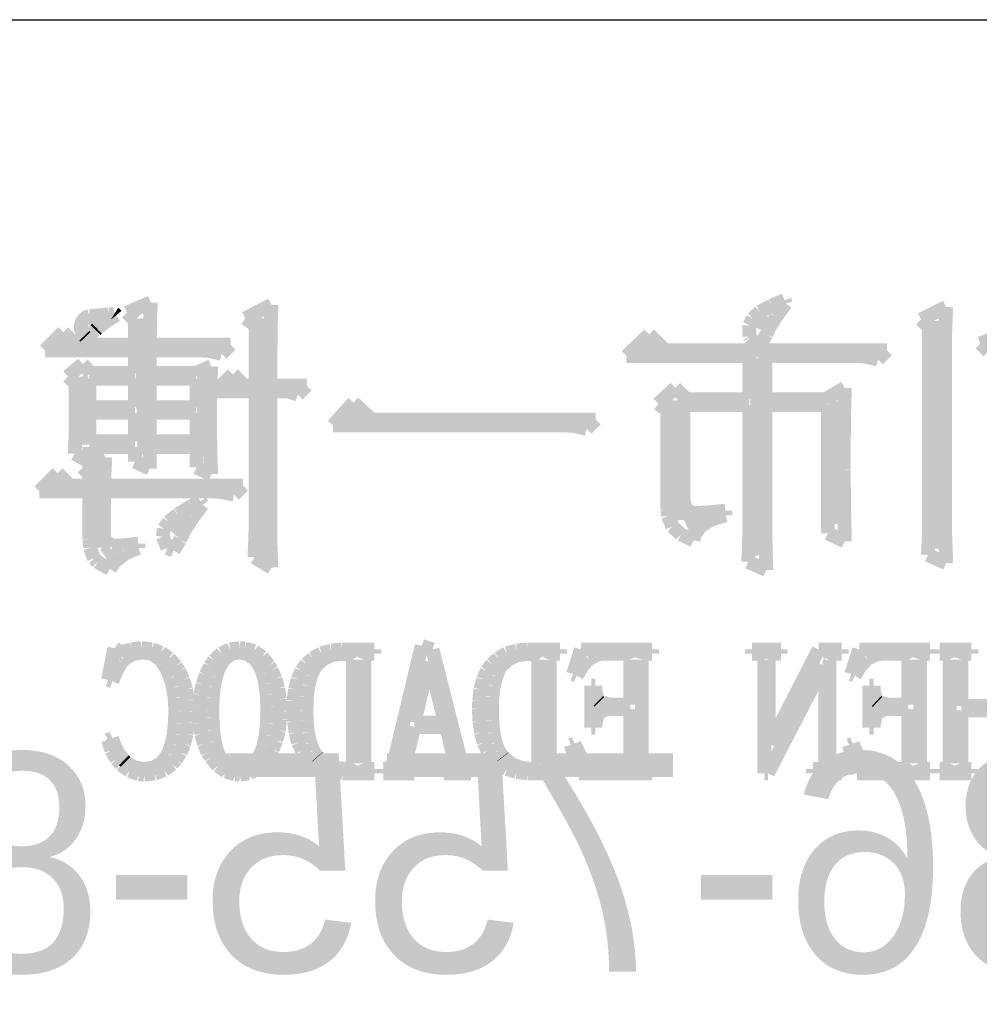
# Model space of a CAD drawing. Extents: x -59 to 351, y -56 to 231.
# Tile 6 of 34: x -39.2 to -32.17, y -47.46 to -40.25. Entities that reach past the tile are written whole.
import ezdxf

# ---------------------------------------------------------------- set-up
doc = ezdxf.new("R2010")
doc.units = 0
doc.layers.add('BG_SILKSCREEN_BOTTOM', color=23, linetype='CONTINUOUS')

msp = doc.modelspace()

# ---------------------------------------------------------------- linework, layer by layer
at = {"layer": 'BG_SILKSCREEN_BOTTOM'}
msp.add_lwpolyline([(-53.80101, -40.25265), (-1.300988, -40.25265), (-1.300988, -50.752756)], dxfattribs=at)
for points, const_width in [([(-33.600136, -42.307256), (-33.695894, -42.346372)], 0.1016), ([(-33.591754, -42.332402), (-33.600136, -42.307256)], 0.1016), ([(-38.2397, -42.323766), (-38.414706, -42.398696)], 0.1016), ([(-38.244018, -42.412158), (-38.2397, -42.323766)], 0.1016), ([(-37.356034, -42.340784), (-37.547804, -42.440352)], 0.1016), ([(-37.359082, -42.39768), (-37.356034, -42.340784)], 0.1016), ([(-33.695894, -42.346372), (-33.781492, -42.393362)], 0.1016), ([(-33.663636, -42.430954), (-33.591754, -42.332402)], 0.1016), ([(-32.417004, -42.357294), (-32.6009, -42.448988)], 0.1016), ([(-32.42183, -42.477182), (-32.417004, -42.357294)], 0.1016), ([(-38.642798, -42.450258), (-38.686232, -42.490898)], 0.127), ([(-38.5699, -42.46499), (-38.493192, -42.417492)], 0.1016), ([(-38.414706, -42.398696), (-38.356286, -42.456862)], 0.1016), ([(-38.356286, -42.456862), (-38.356286, -42.633392)], 0.1016), ([(-38.297866, -42.44086), (-38.272974, -43.432984)], 0.127), ([(-38.246304, -42.509186), (-38.244018, -42.412158)], 0.1016), ([(-37.547804, -42.440352), (-37.47262, -42.49039)], 0.1016), ([(-37.414962, -42.44086), (-37.414962, -44.178982)], 0.127), ([(-37.361114, -42.470578), (-37.359082, -42.39768)], 0.1016), ([(-33.833308, -42.440352), (-33.8582, -42.49039)], 0.1016), ([(-33.781492, -42.393362), (-33.833308, -42.440352)], 0.1016), ([(-33.727898, -42.423588), (-33.77311, -42.525188)], 0.127), ([(-33.712658, -42.510964), (-33.663636, -42.430954)], 0.1016), ([(-32.6009, -42.448988), (-32.54248, -42.507154)], 0.1016), ([(-32.487108, -42.459656), (-32.467296, -44.128182)], 0.127), ([(-38.717728, -42.575988), (-38.644322, -42.52595)], 0.1016), ([(-38.644322, -42.52595), (-38.633908, -42.51579)], 0.1016), ([(-38.633908, -42.51579), (-38.5699, -42.46499)], 0.1016), ([(-38.247066, -42.614596), (-38.246304, -42.509186)], 0.1016), ([(-37.47262, -42.49039), (-37.47262, -42.932858)], 0.1016), ([(-37.36213, -42.560494), (-37.361114, -42.470578)], 0.1016), ([(-33.8582, -42.49039), (-33.8582, -42.574464)], 0.1016), ([(-33.733486, -42.557954), (-33.712658, -42.510964)], 0.1016), ([(-32.54248, -42.507154), (-32.54248, -43.969686)], 0.1016), ([(-32.424878, -42.573702), (-32.42183, -42.477182)], 0.1016), ([(-38.881304, -42.541698), (-39.0144, -42.674794)], 0.1016), ([(-38.86962, -42.62755), (-38.897814, -42.608754)], 0.127), ([(-38.789356, -42.633392), (-38.881304, -42.541698)], 0.1016), ([(-38.726364, -42.567098), (-38.717728, -42.575988)], 0.1016), ([(-37.3634, -42.663872), (-37.36213, -42.560494)], 0.1016), ([(-34.591498, -42.557954), (-34.757614, -42.716196)], 0.1016), ([(-34.474658, -42.674794), (-34.591498, -42.557954)], 0.1016), ([(-33.8582, -42.574464), (-33.854136, -42.582084)], 0.1016), ([(-33.854136, -42.582084), (-33.791906, -42.641266)], 0.1016), ([(-33.781492, -42.639488), (-33.733486, -42.557954)], 0.1016), ([(-32.424878, -44.009056), (-32.424878, -42.573702)], 0.1016), ([(-31.983426, -42.549572), (-32.166814, -42.624756)], 0.1016), ([(-39.0144, -42.674794), (-38.356286, -42.674794)], 0.1016), ([(-38.356286, -42.633392), (-38.789356, -42.633392)], 0.1016), ([(-38.356286, -42.674794), (-38.356286, -42.841164)], 0.1016), ([(-38.248082, -42.633392), (-38.247066, -42.614596)], 0.1016), ([(-37.655754, -42.633392), (-38.248082, -42.633392)], 0.1016), ([(-38.248082, -42.674794), (-37.888926, -42.674794)], 0.1016), ([(-38.248082, -42.841164), (-38.248082, -42.674794)], 0.1016), ([(-37.888926, -42.674794), (-37.813996, -42.678858)], 0.1016), ([(-37.722302, -42.699686), (-37.655754, -42.633392)], 0.1016), ([(-37.364416, -42.785284), (-37.3634, -42.663872)], 0.1016), ([(-34.540698, -42.662094), (-34.626296, -42.652696)], 0.127), ([(-32.850582, -42.674794), (-34.474658, -42.674794)], 0.1016), ([(-33.791906, -42.641266), (-33.781492, -42.639488)], 0.1016), ([(-32.917384, -42.741596), (-32.850582, -42.674794)], 0.1016), ([(-32.166814, -42.624756), (-32.108394, -42.682668)], 0.1016), ([(-37.813996, -42.678858), (-37.722302, -42.699686)], 0.1016), ([(-34.757614, -42.716196), (-33.8582, -42.716196)], 0.1016), ([(-33.8582, -42.716196), (-33.8582, -43.03268)], 0.1016), ([(-33.793176, -42.73169), (-33.764728, -44.176696)], 0.127), ([(-33.741614, -42.716196), (-33.083754, -42.716196)], 0.1016), ([(-33.741614, -43.03268), (-33.741614, -42.716196)], 0.1016), ([(-33.083754, -42.716196), (-33.007808, -42.72026)], 0.1016), ([(-33.007808, -42.72026), (-32.917384, -42.741596)], 0.1016), ([(-38.739318, -42.774362), (-38.847776, -42.866056)], 0.1016), ([(-38.681406, -42.841164), (-38.739318, -42.774362)], 0.1016), ([(-37.797232, -42.790872), (-37.913818, -42.841164)], 0.1016), ([(-37.801804, -42.88155), (-37.797232, -42.790872)], 0.1016), ([(-37.364416, -42.932858), (-37.364416, -42.785284)], 0.1016), ([(-38.847776, -42.866056), (-38.789356, -42.916094)], 0.1016), ([(-38.760908, -42.867072), (-38.732968, -43.367452)], 0.127), ([(-38.689534, -42.882566), (-38.356286, -42.882566)], 0.1016), ([(-38.689534, -43.0911), (-38.689534, -42.882566)], 0.1016), ([(-38.356286, -42.841164), (-38.681406, -42.841164)], 0.1016), ([(-38.356286, -42.882566), (-38.356286, -43.0911)], 0.1016), ([(-37.913818, -42.841164), (-38.248082, -42.841164)], 0.1016), ([(-38.248082, -42.882566), (-37.90569, -42.882566)], 0.1016), ([(-38.248082, -43.0911), (-38.248082, -42.882566)], 0.1016), ([(-37.90569, -42.882566), (-37.90569, -43.0911)], 0.1016), ([(-37.83457, -42.86377), (-37.843968, -43.445176)], 0.127), ([(-37.803582, -42.9768), (-37.801804, -42.88155)], 0.1016), ([(-37.639498, -42.8498), (-37.763958, -42.97426)], 0.1016), ([(-37.555932, -42.932858), (-37.639498, -42.8498)], 0.1016), ([(-38.789356, -42.916094), (-38.789356, -43.234356)], 0.1016), ([(-37.47262, -42.932858), (-37.555932, -42.932858)], 0.1016), ([(-37.097716, -42.932858), (-37.364416, -42.932858)], 0.1016), ([(-37.164518, -42.999152), (-37.097716, -42.932858)], 0.1016), ([(-34.399728, -42.949368), (-34.524696, -43.065954)], 0.1016), ([(-34.316416, -43.03268), (-34.399728, -42.949368)], 0.1016), ([(-33.159192, -42.949368), (-33.300416, -43.03268)], 0.1016), ([(-33.160716, -43.030902), (-33.159192, -42.949368)], 0.1016), ([(-37.805614, -43.076368), (-37.803582, -42.9768)], 0.1016), ([(-37.763958, -42.97426), (-37.47262, -42.97426)], 0.1016), ([(-37.47262, -42.97426), (-37.47262, -43.898566)], 0.1016), ([(-37.364416, -42.97426), (-37.239702, -42.97426)], 0.1016), ([(-37.364416, -44.015152), (-37.364416, -42.97426)], 0.1016), ([(-37.239702, -42.97426), (-37.164518, -42.999152)], 0.1016), ([(-34.405062, -43.0403), (-34.382456, -43.918886)], 0.127), ([(-33.8582, -43.03268), (-34.316416, -43.03268)], 0.1016), ([(-33.300416, -43.03268), (-33.741614, -43.03268)], 0.1016), ([(-33.164018, -43.120056), (-33.160716, -43.030902)], 0.1016), ([(-38.356286, -43.0911), (-38.689534, -43.0911)], 0.1016), ([(-37.90569, -43.0911), (-38.248082, -43.0911)], 0.1016), ([(-37.805614, -43.272964), (-37.805614, -43.076368)], 0.1016), ([(-36.756594, -43.057572), (-36.9062, -43.224196)], 0.1016), ([(-36.623498, -43.182794), (-36.756594, -43.057572)], 0.1016), ([(-34.524696, -43.065954), (-34.457894, -43.115992)], 0.1016), ([(-34.341308, -43.07459), (-33.8582, -43.07459)], 0.1016), ([(-34.341308, -43.76547), (-34.341308, -43.07459)], 0.1016), ([(-33.8582, -43.07459), (-33.8582, -43.932094)], 0.1016), ([(-33.741614, -43.07459), (-33.283906, -43.07459)], 0.1016), ([(-33.741614, -43.874182), (-33.741614, -43.07459)], 0.1016), ([(-33.283906, -43.07459), (-33.283906, -44.015152)], 0.1016), ([(-33.21812, -43.04919), (-33.215326, -43.946572)], 0.127), ([(-38.689534, -43.132756), (-38.356286, -43.132756)], 0.1016), ([(-38.689534, -43.340782), (-38.689534, -43.132756)], 0.1016), ([(-38.356286, -43.132756), (-38.356286, -43.340782)], 0.1016), ([(-38.248082, -43.132756), (-37.90569, -43.132756)], 0.1016), ([(-38.248082, -43.340782), (-38.248082, -43.132756)], 0.1016), ([(-37.90569, -43.132756), (-37.90569, -43.340782)], 0.1016), ([(-36.696904, -43.154854), (-36.797996, -43.147996)], 0.127), ([(-34.457894, -43.115992), (-34.457894, -43.840654)], 0.1016), ([(-33.165034, -43.217084), (-33.164018, -43.120056)], 0.1016), ([(-38.789356, -43.234356), (-38.791896, -43.329352)], 0.1016), ([(-36.9062, -43.224196), (-35.21583, -43.224196)], 0.1016), ([(-34.982404, -43.182794), (-36.623498, -43.182794)], 0.1016), ([(-35.21583, -43.224196), (-35.1409, -43.22826)], 0.1016), ([(-35.1409, -43.22826), (-35.049206, -43.249596)], 0.1016), ([(-35.049206, -43.249596), (-34.982404, -43.182794)], 0.1016), ([(-33.166304, -43.32097), (-33.165034, -43.217084)], 0.1016), ([(-37.804598, -43.370754), (-37.805614, -43.272964)], 0.1016), ([(-33.167066, -43.432476), (-33.166304, -43.32097)], 0.1016), ([(-38.791896, -43.329352), (-38.797992, -43.432476)], 0.1016), ([(-38.356286, -43.340782), (-38.689534, -43.340782)], 0.1016), ([(-38.689534, -43.382692), (-38.356286, -43.382692)], 0.1016), ([(-38.689534, -43.490896), (-38.689534, -43.382692)], 0.1016), ([(-38.356286, -43.382692), (-38.356286, -43.490896)], 0.1016), ([(-37.90569, -43.340782), (-38.248082, -43.340782)], 0.1016), ([(-38.248082, -43.382692), (-37.90569, -43.382692)], 0.1016), ([(-38.248082, -43.54068), (-38.248082, -43.382692)], 0.1016), ([(-37.90569, -43.382692), (-37.90569, -43.532552)], 0.1016), ([(-37.801804, -43.467782), (-37.804598, -43.370754)], 0.1016), ([(-38.797992, -43.432476), (-38.689534, -43.490896)], 0.1016), ([(-38.573202, -43.457368), (-38.739318, -43.532552)], 0.1016), ([(-38.578028, -43.551856), (-38.573202, -43.457368)], 0.1016), ([(-37.798502, -43.563794), (-37.801804, -43.467782)], 0.1016), ([(-33.167066, -43.449494), (-33.167066, -43.432476)], 0.1016), ([(-33.166304, -43.544998), (-33.167066, -43.449494)], 0.1016), ([(-38.739318, -43.532552), (-38.689534, -43.58259)], 0.1016), ([(-38.636702, -43.541696), (-38.61181, -44.1198)], 0.127), ([(-38.356286, -43.490896), (-38.248082, -43.54068)], 0.1016), ([(-37.90569, -43.532552), (-37.797232, -43.58259)], 0.1016), ([(-38.922706, -43.573954), (-39.055802, -43.70705)], 0.1016), ([(-38.831012, -43.665902), (-38.922706, -43.573954)], 0.1016), ([(-38.689534, -43.58259), (-38.689534, -43.665902)], 0.1016), ([(-38.58133, -43.65117), (-38.578028, -43.551856)], 0.1016), ([(-37.797232, -43.58259), (-37.798502, -43.563794)], 0.1016), ([(-33.166304, -43.641772), (-33.166304, -43.544998)], 0.1016), ([(-38.901624, -43.660568), (-38.937184, -43.655996)], 0.127), ([(-38.689534, -43.665902), (-38.831012, -43.665902)], 0.1016), ([(-38.58133, -43.665902), (-38.58133, -43.65117)], 0.1016), ([(-37.564314, -43.665902), (-38.58133, -43.665902)], 0.1016), ([(-37.630862, -43.732196), (-37.564314, -43.665902)], 0.1016), ([(-33.165034, -43.7388), (-33.166304, -43.641772)], 0.1016), ([(-39.055802, -43.70705), (-38.689534, -43.70705)], 0.1016), ([(-38.689534, -43.70705), (-38.689534, -44.057062)], 0.1016), ([(-38.58133, -43.70705), (-37.797232, -43.70705)], 0.1016), ([(-38.58133, -44.057062), (-38.58133, -43.70705)], 0.1016), ([(-37.797232, -43.70705), (-37.722302, -43.712892)], 0.1016), ([(-37.722302, -43.712892), (-37.630862, -43.732196)], 0.1016), ([(-33.164018, -43.83659), (-33.165034, -43.7388)], 0.1016), ([(-37.944298, -43.815762), (-38.043104, -43.87596)], 0.1016), ([(-37.877496, -43.780456), (-37.944298, -43.815762)], 0.1016), ([(-37.930328, -43.895772), (-37.860732, -43.805602)], 0.1016), ([(-37.860732, -43.805602), (-37.877496, -43.780456)], 0.1016), ([(-34.32048, -43.850052), (-34.341308, -43.76547)], 0.1016), ([(-38.043104, -43.87596), (-38.109398, -43.931586)], 0.1016), ([(-37.98443, -43.978068), (-37.930328, -43.895772)], 0.1016), ([(-37.47262, -43.898566), (-37.473636, -43.9928)], 0.1016), ([(-34.457894, -43.840654), (-34.45383, -43.888152)], 0.1016), ([(-34.45383, -43.888152), (-34.421572, -43.964352)], 0.1016), ([(-34.203894, -43.909996), (-34.317178, -43.96105)], 0.127), ([(-34.257996, -43.8658), (-34.32048, -43.850052)], 0.1016), ([(-34.171636, -43.862498), (-34.257996, -43.8658)], 0.1016), ([(-34.069528, -43.8531), (-34.171636, -43.862498)], 0.1016), ([(-34.143696, -43.917362), (-34.033206, -43.882056)], 0.1016), ([(-34.033206, -43.848782), (-34.069528, -43.8531)], 0.1016), ([(-34.033206, -43.882056), (-34.033206, -43.848782)], 0.1016), ([(-33.741106, -43.966384), (-33.741614, -43.874182)], 0.1016), ([(-33.161986, -43.933872), (-33.164018, -43.83659)], 0.1016), ([(-38.109398, -43.931586), (-38.144196, -43.98137)], 0.1016), ([(-37.989764, -43.914568), (-38.068504, -44.0182)], 0.127), ([(-34.421572, -43.964352), (-34.359088, -44.023788)], 0.1016), ([(-34.259012, -44.028868), (-34.218626, -43.966384)], 0.1016), ([(-34.218626, -43.966384), (-34.143696, -43.917362)], 0.1016), ([(-33.8582, -43.932094), (-33.859216, -44.029884)], 0.1016), ([(-33.739582, -44.062396), (-33.741106, -43.966384)], 0.1016), ([(-33.1597, -44.03217), (-33.161986, -43.933872)], 0.1016), ([(-32.54248, -43.969686), (-32.545528, -44.065698)], 0.1016), ([(-38.144196, -43.98137), (-38.15207, -44.040552)], 0.1016), ([(-38.15207, -44.040552), (-38.118796, -44.123102)], 0.1016), ([(-38.022022, -44.050966), (-37.98443, -43.978068)], 0.1016), ([(-37.473636, -43.9928), (-37.476684, -44.09059)], 0.1016), ([(-37.3634, -44.109386), (-37.364416, -44.015152)], 0.1016), ([(-34.359088, -44.023788), (-34.266378, -44.065698)], 0.1016), ([(-34.266378, -44.065698), (-34.259012, -44.028868)], 0.1016), ([(-33.859216, -44.029884), (-33.861502, -44.126658)], 0.1016), ([(-33.283906, -44.015152), (-33.159192, -44.073572)], 0.1016), ([(-33.159192, -44.073572), (-33.1597, -44.03217)], 0.1016), ([(-32.42183, -44.105068), (-32.424878, -44.009056)], 0.1016), ([(-38.689534, -44.057062), (-38.685216, -44.120562)], 0.1016), ([(-38.529006, -44.107862), (-38.58133, -44.057062)], 0.1016), ([(-38.52291, -44.1071), (-38.529006, -44.107862)], 0.1016), ([(-38.440614, -44.102782), (-38.52291, -44.1071)], 0.1016), ([(-38.331394, -44.09059), (-38.440614, -44.102782)], 0.1016), ([(-38.331394, -44.123356), (-38.331394, -44.09059)], 0.1016), ([(-38.073076, -44.140882), (-38.027102, -44.064682)], 0.1016), ([(-38.027102, -44.064682), (-38.022022, -44.050966)], 0.1016), ([(-37.476684, -44.09059), (-37.481002, -44.190158)], 0.1016), ([(-37.360098, -44.206668), (-37.3634, -44.109386)], 0.1016), ([(-33.737804, -44.161202), (-33.739582, -44.062396)], 0.1016), ([(-32.545528, -44.065698), (-32.550862, -44.173902)], 0.1016), ([(-32.417512, -44.213272), (-32.42183, -44.105068)], 0.1016), ([(-38.685216, -44.120562), (-38.656006, -44.198794)], 0.1016), ([(-38.520116, -44.14647), (-38.57371, -44.18457)], 0.127), ([(-38.499034, -44.218352), (-38.426136, -44.161964)], 0.1016), ([(-38.426136, -44.161964), (-38.331394, -44.123356)], 0.1016), ([(-38.118796, -44.123102), (-38.073076, -44.140882)], 0.1016), ([(-33.861502, -44.126658), (-33.866582, -44.224702)], 0.1016), ([(-33.733486, -44.262294), (-33.737804, -44.161202)], 0.1016), ([(-32.550862, -44.173902), (-32.417004, -44.233084)], 0.1016), ([(-38.656006, -44.198794), (-38.630098, -44.224702)], 0.1016), ([(-38.630098, -44.224702), (-38.53942, -44.274994)], 0.1016), ([(-38.53942, -44.274994), (-38.499034, -44.218352)], 0.1016), ([(-37.481002, -44.190158), (-37.356034, -44.266358)], 0.1016), ([(-37.356034, -44.266358), (-37.360098, -44.206668)], 0.1016), ([(-33.866582, -44.224702), (-33.733486, -44.282868)], 0.1016), ([(-32.417004, -44.233084), (-32.417512, -44.213272)], 0.1016), ([(-33.733486, -44.282868), (-33.733486, -44.262294)], 0.1016), ([(-38.5064, -44.855384), (-38.553136, -45.088556)], 0.1016), ([(-38.479222, -44.875958), (-38.5064, -44.855384)], 0.1016), ([(-38.44798, -44.881546), (-38.479222, -44.875958)], 0.1016), ([(-38.383464, -44.865798), (-38.44798, -44.881546)], 0.1016), ([(-38.436804, -44.939458), (-38.377114, -44.901358)], 0.1016), ([(-38.309804, -44.855384), (-38.383464, -44.865798)], 0.1016), ([(-38.377114, -44.901358), (-38.301168, -44.88688)], 0.1016), ([(-38.308534, -44.855384), (-38.309804, -44.855384)], 0.1016), ([(-38.233604, -44.863766), (-38.308534, -44.855384)], 0.1016), ([(-38.301168, -44.88688), (-38.293802, -44.88688)], 0.1016), ([(-38.293802, -44.88688), (-38.226492, -44.900342)], 0.1016), ([(-38.165786, -44.888658), (-38.233604, -44.863766)], 0.1016), ([(-38.226492, -44.900342), (-38.170104, -44.939458)], 0.1016), ([(-38.106604, -44.929298), (-38.165786, -44.888658)], 0.1016), ([(-37.722302, -44.894754), (-37.776404, -44.946062)], 0.1016), ([(-37.659818, -44.864782), (-37.722302, -44.894754)], 0.1016), ([(-37.703506, -44.936664), (-37.649404, -44.897294)], 0.1016), ([(-37.58819, -44.855384), (-37.659818, -44.864782)], 0.1016), ([(-37.649404, -44.897294), (-37.58819, -44.88688)], 0.1016), ([(-37.551614, -44.85767), (-37.58819, -44.855384)], 0.1016), ([(-37.58819, -44.88688), (-37.523674, -44.902374)], 0.1016), ([(-37.484304, -44.878498), (-37.551614, -44.85767)], 0.1016), ([(-37.523674, -44.902374), (-37.468302, -44.948856)], 0.1016), ([(-37.42563, -44.920154), (-37.484304, -44.878498)], 0.1016), ([(-36.990528, -44.893992), (-37.053012, -44.930568)], 0.1016), ([(-36.919916, -44.873164), (-36.990528, -44.893992)], 0.1016), ([(-36.979098, -44.93768), (-36.913566, -44.907454)], 0.1016), ([(-36.840668, -44.865798), (-36.919916, -44.873164)], 0.1016), ([(-36.913566, -44.907454), (-36.835588, -44.897294)], 0.1016), ([(-36.602416, -44.865798), (-36.840668, -44.865798)], 0.1016), ([(-36.835588, -44.897294), (-36.782502, -44.907454)], 0.1016), ([(-36.782502, -44.907454), (-36.760404, -44.939458)], 0.1016), ([(-36.67633, -44.939458), (-36.665916, -44.907454)], 0.1016), ([(-36.665916, -44.907454), (-36.633404, -44.897294)], 0.1016), ([(-36.633404, -44.897294), (-36.602416, -44.897294)], 0.1016), ([(-36.602416, -44.897294), (-36.602416, -44.865798)], 0.1016), ([(-36.256722, -44.838874), (-36.458906, -45.68317)], 0.1016), ([(-36.177728, -44.865798), (-36.256722, -44.838874)], 0.1016), ([(-35.970464, -45.68317), (-36.177728, -44.865798)], 0.1016), ([(-35.633406, -44.893992), (-35.695636, -44.930568)], 0.1016), ([(-35.56127, -44.873164), (-35.633406, -44.893992)], 0.1016), ([(-35.621722, -44.93768), (-35.55619, -44.907454)], 0.1016), ([(-35.483292, -44.865798), (-35.56127, -44.873164)], 0.1016), ([(-35.55619, -44.907454), (-35.478212, -44.897294)], 0.1016), ([(-35.24377, -44.865798), (-35.483292, -44.865798)], 0.1016), ([(-35.478212, -44.897294), (-35.425126, -44.907454)], 0.1016), ([(-35.425126, -44.907454), (-35.403028, -44.939458)], 0.1016), ([(-35.3187, -44.939458), (-35.308794, -44.907454)], 0.1016), ([(-35.308794, -44.907454), (-35.276028, -44.897294)], 0.1016), ([(-35.276028, -44.897294), (-35.24377, -44.897294)], 0.1016), ([(-35.24377, -44.897294), (-35.24377, -44.865798)], 0.1016), ([(-35.090862, -44.865798), (-35.149028, -45.045884)], 0.1016), ([(-34.570416, -44.865798), (-35.090862, -44.865798)], 0.1016), ([(-35.032696, -44.934378), (-34.963862, -44.901358)], 0.1016), ([(-34.963862, -44.901358), (-34.92627, -44.897294)], 0.1016), ([(-34.92627, -44.897294), (-34.777426, -44.897294)], 0.1016), ([(-34.777426, -44.897294), (-34.746184, -44.907454)], 0.1016), ([(-34.746184, -44.907454), (-34.729674, -44.939458)], 0.1016), ([(-34.6456, -44.939458), (-34.634932, -44.907454)], 0.1016), ([(-34.634932, -44.907454), (-34.597594, -44.897294)], 0.1016), ([(-34.597594, -44.897294), (-34.570416, -44.897294)], 0.1016), ([(-34.570416, -44.897294), (-34.570416, -44.865798)], 0.1016), ([(-33.838896, -44.865798), (-33.838896, -44.897294)], 0.1016), ([(-33.627314, -44.865798), (-33.838896, -44.865798)], 0.1016), ([(-33.838896, -44.897294), (-33.796986, -44.897294)], 0.1016), ([(-33.796986, -44.897294), (-33.764728, -44.907454)], 0.1016), ([(-33.764728, -44.907454), (-33.74898, -44.939458)], 0.1016), ([(-33.716722, -44.939458), (-33.706308, -44.907454)], 0.1016), ([(-33.351216, -44.865798), (-33.706308, -45.55998)], 0.1016), ([(-33.706308, -44.907454), (-33.668716, -44.897294)], 0.1016), ([(-33.668716, -44.897294), (-33.627314, -44.897294)], 0.1016), ([(-33.627314, -44.897294), (-33.627314, -44.865798)], 0.1016), ([(-33.181798, -44.865798), (-33.351216, -44.865798)], 0.1016), ([(-33.271206, -44.939458), (-33.260792, -44.907454)], 0.1016), ([(-33.260792, -44.907454), (-33.21812, -44.897294)], 0.1016), ([(-33.21812, -44.897294), (-33.181798, -44.897294)], 0.1016), ([(-33.181798, -44.897294), (-33.181798, -44.865798)], 0.1016), ([(-33.053528, -44.865798), (-33.112202, -45.045884)], 0.1016), ([(-32.534606, -44.865798), (-33.053528, -44.865798)], 0.1016), ([(-32.995362, -44.934378), (-32.927798, -44.901358)], 0.1016), ([(-32.927798, -44.901358), (-32.88919, -44.897294)], 0.1016), ([(-32.88919, -44.897294), (-32.741362, -44.897294)], 0.1016), ([(-32.741362, -44.897294), (-32.709104, -44.907454)], 0.1016), ([(-32.709104, -44.907454), (-32.69361, -44.939458)], 0.1016), ([(-32.608012, -44.939458), (-32.598106, -44.907454)], 0.1016), ([(-32.598106, -44.907454), (-32.561276, -44.897294)], 0.1016), ([(-32.561276, -44.897294), (-32.534606, -44.897294)], 0.1016), ([(-32.534606, -44.897294), (-32.534606, -44.865798)], 0.1016), ([(-32.465518, -44.865798), (-32.465518, -44.897294)], 0.1016), ([(-32.2326, -44.865798), (-32.465518, -44.865798)], 0.1016), ([(-32.465518, -44.897294), (-32.44469, -44.897294)], 0.1016), ([(-32.44469, -44.897294), (-32.407606, -44.907454)], 0.1016), ([(-32.407606, -44.907454), (-32.391604, -44.939458)], 0.1016), ([(-32.30626, -44.939458), (-32.2961, -44.907454)], 0.1016), ([(-32.2961, -44.907454), (-32.253174, -44.897294)], 0.1016), ([(-32.253174, -44.897294), (-32.2326, -44.897294)], 0.1016), ([(-32.2326, -44.897294), (-32.2326, -44.865798)], 0.1016), ([(-38.490906, -45.020992), (-38.45306, -44.958254)], 0.1016), ([(-38.45306, -44.958254), (-38.436804, -44.939458)], 0.1016), ([(-38.170104, -44.939458), (-38.1254, -45.00626)], 0.1016), ([(-38.055804, -44.987464), (-38.106604, -44.929298)], 0.1016), ([(-37.776404, -44.946062), (-37.805614, -44.987464)], 0.1016), ([(-37.742114, -45.002958), (-37.703506, -44.936664)], 0.1016), ([(-37.468302, -44.948856), (-37.440362, -44.992798)], 0.1016), ([(-37.3761, -44.982384), (-37.42563, -44.920154)], 0.1016), ([(-37.356034, -45.015658), (-37.3761, -44.982384)], 0.1016), ([(-37.101018, -44.97197), (-37.137594, -45.02277)], 0.1016), ([(-37.053012, -44.930568), (-37.101018, -44.97197)], 0.1016), ([(-37.031168, -44.987464), (-36.979098, -44.93768)], 0.1016), ([(-36.760404, -44.939458), (-36.760404, -45.698664)], 0.1016), ([(-36.67633, -45.698664), (-36.67633, -44.939458)], 0.1016), ([(-36.309808, -45.400976), (-36.204906, -44.95546)], 0.1016), ([(-36.204906, -44.95546), (-36.198302, -44.95546)], 0.1016), ([(-36.198302, -44.95546), (-36.087304, -45.400976)], 0.1016), ([(-35.742626, -44.97197), (-35.779964, -45.02277)], 0.1016), ([(-35.695636, -44.930568), (-35.742626, -44.97197)], 0.1016), ([(-35.673792, -44.987464), (-35.621722, -44.93768)], 0.1016), ([(-35.403028, -44.939458), (-35.403028, -45.698664)], 0.1016), ([(-35.3187, -45.698664), (-35.3187, -44.939458)], 0.1016), ([(-35.078416, -44.985686), (-35.032696, -44.934378)], 0.1016), ([(-34.729674, -44.939458), (-34.729674, -45.268896)], 0.1016), ([(-34.6456, -45.698664), (-34.6456, -44.939458)], 0.1016), ([(-33.74898, -44.939458), (-33.74898, -45.772578)], 0.1016), ([(-33.721802, -45.772578), (-33.313878, -44.982384)], 0.1016), ([(-33.716722, -45.55998), (-33.716722, -44.939458)], 0.1016), ([(-33.313878, -44.982384), (-33.303464, -44.982384)], 0.1016), ([(-33.303464, -44.982384), (-33.303464, -45.698664)], 0.1016), ([(-33.271206, -45.698664), (-33.271206, -44.939458)], 0.1016), ([(-33.042606, -44.985686), (-32.995362, -44.934378)], 0.1016), ([(-32.69361, -44.939458), (-32.69361, -45.268896)], 0.1016), ([(-32.608012, -45.698664), (-32.608012, -44.939458)], 0.1016), ([(-32.391604, -44.939458), (-32.391604, -45.698664)], 0.1016), ([(-32.30626, -45.279056), (-32.30626, -44.939458)], 0.1016), ([(-38.521894, -45.09897), (-38.490906, -45.020992)], 0.1016), ([(-38.1254, -45.00626), (-38.12413, -45.008546)], 0.1016), ([(-38.12413, -45.008546), (-38.097206, -45.073062)], 0.1016), ([(-38.03269, -45.024294), (-38.055804, -44.987464)], 0.1016), ([(-38.00348, -45.088556), (-38.03269, -45.024294)], 0.1016), ([(-37.836856, -45.05198), (-37.860732, -45.121068)], 0.1016), ([(-37.805614, -44.987464), (-37.836856, -45.05198)], 0.1016), ([(-37.763958, -45.06976), (-37.7444, -45.007276)], 0.1016), ([(-37.7444, -45.007276), (-37.742114, -45.002958)], 0.1016), ([(-37.440362, -44.992798), (-37.417502, -45.049186)], 0.1016), ([(-37.417502, -45.049186), (-37.401754, -45.11675)], 0.1016), ([(-37.328094, -45.080174), (-37.356034, -45.015658)], 0.1016), ([(-37.137594, -45.02277), (-37.165534, -45.085254)], 0.1016), ([(-37.06876, -45.062648), (-37.043614, -45.00626)], 0.1016), ([(-37.043614, -45.00626), (-37.031168, -44.987464)], 0.1016), ([(-35.779964, -45.02277), (-35.807396, -45.085254)], 0.1016), ([(-35.71113, -45.062648), (-35.686492, -45.00626)], 0.1016), ([(-35.686492, -45.00626), (-35.673792, -44.987464)], 0.1016), ([(-35.149028, -45.045884), (-35.122104, -45.056298)], 0.1016), ([(-35.122104, -45.056298), (-35.078416, -44.985686)], 0.1016), ([(-33.112202, -45.045884), (-33.086294, -45.056298)], 0.1016), ([(-33.086294, -45.056298), (-33.042606, -44.985686)], 0.1016), ([(-38.553136, -45.088556), (-38.521894, -45.09897)], 0.1016), ([(-38.097206, -45.073062), (-38.077394, -45.144944)], 0.1016), ([(-37.981636, -45.159168), (-38.00348, -45.088556)], 0.1016), ([(-37.860732, -45.121068), (-37.87648, -45.195998)], 0.1016), ([(-37.77869, -45.141896), (-37.763958, -45.06976)], 0.1016), ([(-37.401754, -45.11675), (-37.391594, -45.195998)], 0.1016), ([(-37.307012, -45.151294), (-37.328094, -45.080174)], 0.1016), ([(-37.165534, -45.085254), (-37.18433, -45.158152)], 0.1016), ([(-37.086794, -45.131482), (-37.06876, -45.062648)], 0.1016), ([(-35.807396, -45.085254), (-35.8267, -45.158152)], 0.1016), ([(-35.72891, -45.131482), (-35.71113, -45.062648)], 0.1016), ([(-38.077394, -45.144944), (-38.065202, -45.221652)], 0.1016), ([(-37.96919, -45.237654), (-37.981636, -45.159168)], 0.1016), ([(-37.87648, -45.195998), (-37.884862, -45.275754)], 0.1016), ([(-37.786818, -45.221652), (-37.77869, -45.141896)], 0.1016), ([(-37.391594, -45.195998), (-37.387276, -45.287184)], 0.1016), ([(-37.295582, -45.230288), (-37.307012, -45.151294)], 0.1016), ([(-37.18433, -45.158152), (-37.194998, -45.24248)], 0.1016), ([(-37.0967, -45.214794), (-37.086794, -45.131482)], 0.1016), ([(-35.8267, -45.158152), (-35.836098, -45.24248)], 0.1016), ([(-35.739324, -45.214794), (-35.72891, -45.131482)], 0.1016), ([(-35.015932, -45.131482), (-35.015932, -45.438568)], 0.1016), ([(-34.98469, -45.131482), (-35.015932, -45.131482)], 0.1016), ([(-34.98469, -45.172884), (-34.98469, -45.131482)], 0.1016), ([(-34.9631, -45.24248), (-34.98469, -45.172884)], 0.1016), ([(-32.979614, -45.131482), (-32.979614, -45.438568)], 0.1016), ([(-32.947356, -45.131482), (-32.979614, -45.131482)], 0.1016), ([(-32.947356, -45.172884), (-32.947356, -45.131482)], 0.1016), ([(-32.926528, -45.24248), (-32.947356, -45.172884)], 0.1016), ([(-38.065202, -45.221652), (-38.06063, -45.304964)], 0.1016), ([(-37.964872, -45.321982), (-37.96919, -45.237654)], 0.1016), ([(-37.79012, -45.311568), (-37.786818, -45.221652)], 0.1016), ([(-37.291518, -45.316648), (-37.295582, -45.230288)], 0.1016), ([(-37.194998, -45.24248), (-37.19576, -45.301154)], 0.1016), ([(-37.101018, -45.311568), (-37.0967, -45.214794)], 0.1016), ([(-35.836098, -45.24248), (-35.83813, -45.301154)], 0.1016), ([(-35.742626, -45.311568), (-35.739324, -45.214794)], 0.1016), ([(-34.956496, -45.249084), (-34.9631, -45.24248)], 0.1016), ([(-34.884106, -45.268896), (-34.956496, -45.249084)], 0.1016), ([(-34.729674, -45.268896), (-34.884106, -45.268896)], 0.1016), ([(-32.919416, -45.249084), (-32.926528, -45.24248)], 0.1016), ([(-32.847534, -45.268896), (-32.919416, -45.249084)], 0.1016), ([(-32.69361, -45.268896), (-32.847534, -45.268896)], 0.1016), ([(-38.06063, -45.316648), (-38.063932, -45.406056)], 0.1016), ([(-38.06063, -45.304964), (-38.06063, -45.316648)], 0.1016), ([(-37.968174, -45.401992), (-37.964872, -45.321982)], 0.1016), ([(-37.884862, -45.275754), (-37.884862, -45.316648)], 0.1016), ([(-37.884862, -45.316648), (-37.881814, -45.405294)], 0.1016), ([(-37.789104, -45.36567), (-37.79012, -45.311568)], 0.1016), ([(-37.387276, -45.311568), (-37.389308, -45.409358)], 0.1016), ([(-37.387276, -45.287184), (-37.387276, -45.311568)], 0.1016), ([(-37.293804, -45.3771), (-37.291518, -45.316648)], 0.1016), ([(-37.19576, -45.301154), (-37.191696, -45.393356)], 0.1016), ([(-37.098732, -45.383196), (-37.101018, -45.311568)], 0.1016), ([(-35.83813, -45.301154), (-35.834066, -45.393356)], 0.1016), ([(-35.741356, -45.383196), (-35.742626, -45.311568)], 0.1016), ([(-34.98469, -45.41774), (-34.969196, -45.341794)], 0.1016), ([(-34.969196, -45.341794), (-34.9631, -45.332396)], 0.1016), ([(-34.9631, -45.332396), (-34.8996, -45.301154)], 0.1016), ([(-34.8996, -45.301154), (-34.729674, -45.301154)], 0.1016), ([(-34.729674, -45.301154), (-34.729674, -45.698664)], 0.1016), ([(-32.947356, -45.41774), (-32.931862, -45.341794)], 0.1016), ([(-32.931862, -45.341794), (-32.926528, -45.332396)], 0.1016), ([(-32.926528, -45.332396), (-32.863028, -45.301154)], 0.1016), ([(-32.863028, -45.301154), (-32.69361, -45.301154)], 0.1016), ([(-32.69361, -45.301154), (-32.69361, -45.698664)], 0.1016), ([(-31.992824, -45.279056), (-32.30626, -45.279056)], 0.1016), ([(-32.30626, -45.311568), (-31.992824, -45.311568)], 0.1016), ([(-32.30626, -45.698664), (-32.30626, -45.311568)], 0.1016), ([(-38.063932, -45.406056), (-38.072314, -45.486066)], 0.1016), ([(-37.978588, -45.48505), (-37.968174, -45.401992)], 0.1016), ([(-37.881814, -45.405294), (-37.87013, -45.48505)], 0.1016), ([(-37.78377, -45.459396), (-37.789104, -45.36567)], 0.1016), ([(-37.389308, -45.409358), (-37.398706, -45.493686)], 0.1016), ([(-37.303202, -45.45838), (-37.293804, -45.3771)], 0.1016), ([(-37.191696, -45.393356), (-37.180012, -45.475652)], 0.1016), ([(-37.090604, -45.472858), (-37.098732, -45.383196)], 0.1016), ([(-36.087304, -45.400976), (-36.309808, -45.400976)], 0.1016), ([(-35.834066, -45.393356), (-35.822636, -45.475652)], 0.1016), ([(-35.731958, -45.472858), (-35.741356, -45.383196)], 0.1016), ([(-38.072314, -45.486066), (-38.087808, -45.558202)], 0.1016), ([(-37.996114, -45.558202), (-37.978588, -45.48505)], 0.1016), ([(-37.87013, -45.48505), (-37.850318, -45.557186)], 0.1016), ([(-37.773356, -45.537374), (-37.78377, -45.459396)], 0.1016), ([(-37.320728, -45.532294), (-37.303202, -45.45838)], 0.1016), ([(-37.180012, -45.475652), (-37.161216, -45.547788)], 0.1016), ([(-37.074094, -45.547788), (-37.090604, -45.472858)], 0.1016), ([(-36.368228, -45.666152), (-36.309808, -45.43298)], 0.1016), ([(-36.309808, -45.43298), (-36.076636, -45.43298)], 0.1016), ([(-36.076636, -45.43298), (-36.02863, -45.635164)], 0.1016), ([(-35.822636, -45.475652), (-35.802824, -45.547788)], 0.1016), ([(-35.716464, -45.547788), (-35.731958, -45.472858)], 0.1016), ([(-35.015932, -45.438568), (-34.98469, -45.438568)], 0.1016), ([(-34.98469, -45.438568), (-34.98469, -45.41774)], 0.1016), ([(-32.979614, -45.438568), (-32.947356, -45.438568)], 0.1016), ([(-32.947356, -45.438568), (-32.947356, -45.41774)], 0.1016), ([(-38.521894, -45.513498), (-38.553136, -45.528992)], 0.1016), ([(-38.553136, -45.528992), (-38.528498, -45.604684)], 0.1016), ([(-38.512496, -45.549566), (-38.521894, -45.513498)], 0.1016), ([(-38.481254, -45.61967), (-38.512496, -45.549566)], 0.1016), ([(-38.087808, -45.558202), (-38.109906, -45.620686)], 0.1016), ([(-38.021006, -45.620686), (-37.996114, -45.558202)], 0.1016), ([(-37.850318, -45.557186), (-37.823394, -45.61967)], 0.1016), ([(-37.757862, -45.60189), (-37.773356, -45.537374)], 0.1016), ([(-37.398706, -45.493686), (-37.413184, -45.564298)], 0.1016), ([(-37.347906, -45.597572), (-37.320728, -45.532294)], 0.1016), ([(-37.161216, -45.547788), (-37.133276, -45.60824)], 0.1016), ([(-37.05098, -45.60697), (-37.074094, -45.547788)], 0.1016), ([(-35.802824, -45.547788), (-35.7759, -45.60824)], 0.1016), ([(-35.693604, -45.60697), (-35.716464, -45.547788)], 0.1016), ([(-35.138614, -45.555154), (-35.164776, -45.565568)], 0.1016), ([(-35.133534, -45.568362), (-35.138614, -45.555154)], 0.1016), ([(-33.101534, -45.555154), (-33.128712, -45.565568)], 0.1016), ([(-33.097216, -45.568362), (-33.101534, -45.555154)], 0.1016), ([(-38.528498, -45.604684), (-38.491668, -45.67047)], 0.1016), ([(-38.436804, -45.677582), (-38.481254, -45.61967)], 0.1016), ([(-38.113716, -45.630084), (-38.156896, -45.691298)], 0.1016), ([(-38.109906, -45.620686), (-38.113716, -45.630084)], 0.1016), ([(-38.055804, -45.671486), (-38.021006, -45.620686)], 0.1016), ([(-37.823394, -45.61967), (-37.800534, -45.655992)], 0.1016), ([(-37.737034, -45.650658), (-37.757862, -45.60189)], 0.1016), ([(-37.432996, -45.622464), (-37.445696, -45.645578)], 0.1016), ([(-37.413184, -45.564298), (-37.432996, -45.622464)], 0.1016), ([(-37.382196, -45.655992), (-37.347906, -45.597572)], 0.1016), ([(-37.133276, -45.60824), (-37.101018, -45.655992)], 0.1016), ([(-37.020754, -45.650658), (-37.05098, -45.60697)], 0.1016), ([(-35.7759, -45.60824), (-35.742626, -45.655992)], 0.1016), ([(-35.663378, -45.650658), (-35.693604, -45.60697)], 0.1016), ([(-35.164776, -45.565568), (-35.106356, -45.772578)], 0.1016), ([(-35.098228, -45.642276), (-35.133534, -45.568362)], 0.1016), ([(-33.706308, -45.55998), (-33.716722, -45.55998)], 0.1016), ([(-33.128712, -45.565568), (-33.070292, -45.772578)], 0.1016), ([(-33.06191, -45.642276), (-33.097216, -45.568362)], 0.1016), ([(-38.491668, -45.67047), (-38.458394, -45.709078)], 0.1016), ([(-38.42512, -45.689266), (-38.436804, -45.677582)], 0.1016), ([(-38.363906, -45.727874), (-38.42512, -45.689266)], 0.1016), ([(-38.156896, -45.691298), (-38.214808, -45.72889)], 0.1016), ([(-38.084506, -45.705776), (-38.055804, -45.671486)], 0.1016), ([(-37.800534, -45.655992), (-37.748464, -45.718476)], 0.1016), ([(-37.709856, -45.690282), (-37.737034, -45.650658)], 0.1016), ([(-37.653722, -45.736256), (-37.709856, -45.690282)], 0.1016), ([(-37.445696, -45.645578), (-37.49548, -45.711872)], 0.1016), ([(-37.458396, -45.740066), (-37.40277, -45.685202)], 0.1016), ([(-37.40277, -45.685202), (-37.382196, -45.655992)], 0.1016), ([(-37.101018, -45.655992), (-37.051996, -45.705776)], 0.1016), ([(-37.018722, -45.652944), (-37.020754, -45.650658)], 0.1016), ([(-36.961318, -45.701458), (-37.018722, -45.652944)], 0.1016), ([(-36.89477, -45.730668), (-36.961318, -45.701458)], 0.1016), ([(-36.760404, -45.698664), (-36.777168, -45.729652)], 0.1016), ([(-36.665916, -45.729652), (-36.67633, -45.698664)], 0.1016), ([(-36.458906, -45.68317), (-36.48583, -45.724572)], 0.1016), ([(-36.368228, -45.724572), (-36.368228, -45.666152)], 0.1016), ([(-36.02863, -45.635164), (-36.02863, -45.709078)], 0.1016), ([(-35.949636, -45.724572), (-35.970464, -45.68317)], 0.1016), ([(-35.742626, -45.655992), (-35.693604, -45.705776)], 0.1016), ([(-35.6616, -45.652944), (-35.663378, -45.650658)], 0.1016), ([(-35.604196, -45.701458), (-35.6616, -45.652944)], 0.1016), ([(-35.537394, -45.730668), (-35.604196, -45.701458)], 0.1016), ([(-35.403028, -45.698664), (-35.419792, -45.729652)], 0.1016), ([(-35.308794, -45.729652), (-35.3187, -45.698664)], 0.1016), ([(-35.05327, -45.693584), (-35.098228, -45.642276)], 0.1016), ([(-34.991294, -45.72889), (-35.05327, -45.693584)], 0.1016), ([(-34.729674, -45.698664), (-34.746184, -45.729652)], 0.1016), ([(-34.634932, -45.729652), (-34.6456, -45.698664)], 0.1016), ([(-33.303464, -45.698664), (-33.319212, -45.729652)], 0.1016), ([(-33.260792, -45.729652), (-33.271206, -45.698664)], 0.1016), ([(-33.017206, -45.693584), (-33.06191, -45.642276)], 0.1016), ([(-32.954722, -45.72889), (-33.017206, -45.693584)], 0.1016), ([(-32.69361, -45.698664), (-32.709104, -45.729652)], 0.1016), ([(-32.598106, -45.729652), (-32.608012, -45.698664)], 0.1016), ([(-32.391604, -45.698664), (-32.407606, -45.729652)], 0.1016), ([(-32.2961, -45.729652), (-32.30626, -45.698664)], 0.1016), ([(-38.458394, -45.709078), (-38.39591, -45.756068)], 0.1016), ([(-38.39591, -45.756068), (-38.32733, -45.779944)], 0.1016), ([(-38.288722, -45.741082), (-38.363906, -45.727874)], 0.1016), ([(-38.287706, -45.741082), (-38.288722, -45.741082)], 0.1016), ([(-38.288722, -45.782992), (-38.210998, -45.774356)], 0.1016), ([(-38.214808, -45.72889), (-38.287706, -45.741082)], 0.1016), ([(-38.210998, -45.774356), (-38.142926, -45.748702)], 0.1016), ([(-38.142926, -45.748702), (-38.084506, -45.705776)], 0.1016), ([(-37.748464, -45.718476), (-37.689028, -45.759878)], 0.1016), ([(-37.689028, -45.759878), (-37.62248, -45.78096)], 0.1016), ([(-37.58819, -45.75175), (-37.653722, -45.736256)], 0.1016), ([(-37.5539, -45.74667), (-37.58819, -45.75175)], 0.1016), ([(-37.58819, -45.782992), (-37.520372, -45.772578)], 0.1016), ([(-37.49548, -45.711872), (-37.5539, -45.74667)], 0.1016), ([(-37.520372, -45.772578), (-37.458396, -45.740066)], 0.1016), ([(-37.051996, -45.705776), (-36.991798, -45.741082)], 0.1016), ([(-36.991798, -45.741082), (-36.920932, -45.76318)], 0.1016), ([(-36.920932, -45.76318), (-36.838636, -45.772578)], 0.1016), ([(-36.818824, -45.741082), (-36.89477, -45.730668)], 0.1016), ([(-36.838636, -45.772578), (-36.602416, -45.772578)], 0.1016), ([(-36.777168, -45.729652), (-36.818824, -45.741082)], 0.1016), ([(-36.633404, -45.741082), (-36.665916, -45.729652)], 0.1016), ([(-36.602416, -45.741082), (-36.633404, -45.741082)], 0.1016), ([(-36.602416, -45.772578), (-36.602416, -45.741082)], 0.1016), ([(-36.5379, -45.741082), (-36.5379, -45.772578)], 0.1016), ([(-36.522406, -45.741082), (-36.5379, -45.741082)], 0.1016), ([(-36.5379, -45.772578), (-36.309808, -45.772578)], 0.1016), ([(-36.48583, -45.724572), (-36.522406, -45.741082)], 0.1016), ([(-36.331906, -45.741082), (-36.368228, -45.724572)], 0.1016), ([(-36.309808, -45.741082), (-36.331906, -45.741082)], 0.1016), ([(-36.309808, -45.772578), (-36.309808, -45.741082)], 0.1016), ([(-36.0934, -45.741082), (-36.0934, -45.772578)], 0.1016), ([(-36.076636, -45.741082), (-36.0934, -45.741082)], 0.1016), ([(-36.0934, -45.772578), (-35.896804, -45.772578)], 0.1016), ([(-36.02863, -45.709078), (-36.076636, -45.741082)], 0.1016), ([(-35.912298, -45.741082), (-35.949636, -45.724572)], 0.1016), ([(-35.896804, -45.741082), (-35.912298, -45.741082)], 0.1016), ([(-35.896804, -45.772578), (-35.896804, -45.741082)], 0.1016), ([(-35.693604, -45.705776), (-35.634168, -45.741082)], 0.1016), ([(-35.634168, -45.741082), (-35.563302, -45.76318)], 0.1016), ([(-35.563302, -45.76318), (-35.48126, -45.772578)], 0.1016), ([(-35.461702, -45.741082), (-35.537394, -45.730668)], 0.1016), ([(-35.48126, -45.772578), (-35.24377, -45.772578)], 0.1016), ([(-35.419792, -45.729652), (-35.461702, -45.741082)], 0.1016), ([(-35.276028, -45.741082), (-35.308794, -45.729652)], 0.1016), ([(-35.24377, -45.741082), (-35.276028, -45.741082)], 0.1016), ([(-35.24377, -45.772578), (-35.24377, -45.741082)], 0.1016), ([(-35.106356, -45.772578), (-34.570416, -45.772578)], 0.1016), ([(-34.915856, -45.741082), (-34.991294, -45.72889)], 0.1016), ([(-34.777426, -45.741082), (-34.915856, -45.741082)], 0.1016), ([(-34.746184, -45.729652), (-34.777426, -45.741082)], 0.1016), ([(-34.602674, -45.741082), (-34.634932, -45.729652)], 0.1016), ([(-34.570416, -45.741082), (-34.602674, -45.741082)], 0.1016), ([(-34.570416, -45.772578), (-34.570416, -45.741082)], 0.1016), ([(-33.74898, -45.772578), (-33.721802, -45.772578)], 0.1016), ([(-33.393126, -45.741082), (-33.393126, -45.772578)], 0.1016), ([(-33.351216, -45.741082), (-33.393126, -45.741082)], 0.1016), ([(-33.393126, -45.772578), (-33.181798, -45.772578)], 0.1016), ([(-33.319212, -45.729652), (-33.351216, -45.741082)], 0.1016), ([(-33.2232, -45.741082), (-33.260792, -45.729652)], 0.1016), ([(-33.181798, -45.741082), (-33.2232, -45.741082)], 0.1016), ([(-33.181798, -45.772578), (-33.181798, -45.741082)], 0.1016), ([(-33.070292, -45.772578), (-32.534606, -45.772578)], 0.1016), ([(-32.878776, -45.741082), (-32.954722, -45.72889)], 0.1016), ([(-32.741362, -45.741082), (-32.878776, -45.741082)], 0.1016), ([(-32.709104, -45.729652), (-32.741362, -45.741082)], 0.1016), ([(-32.56661, -45.741082), (-32.598106, -45.729652)], 0.1016), ([(-32.534606, -45.741082), (-32.56661, -45.741082)], 0.1016), ([(-32.534606, -45.772578), (-32.534606, -45.741082)], 0.1016), ([(-32.465518, -45.741082), (-32.465518, -45.772578)], 0.1016), ([(-32.438594, -45.741082), (-32.465518, -45.741082)], 0.1016), ([(-32.465518, -45.772578), (-32.2326, -45.772578)], 0.1016), ([(-32.407606, -45.729652), (-32.438594, -45.741082)], 0.1016), ([(-32.258254, -45.741082), (-32.2961, -45.729652)], 0.1016), ([(-32.2326, -45.741082), (-32.258254, -45.741082)], 0.1016), ([(-32.2326, -45.772578), (-32.2326, -45.741082)], 0.1016), ([(-38.32733, -45.779944), (-38.288722, -45.782992)], 0.1016), ([(-37.62248, -45.78096), (-37.58819, -45.782992)], 0.1016)]:
    msp.add_lwpolyline(points, dxfattribs=dict(at, const_width=const_width))
at = {"layer": 'BG_SILKSCREEN_BOTTOM', "const_width": 0.1016}
for points in [[(-38.748462, -42.528998, -0.414214), (-38.690296, -42.422064)], [(-38.546024, -42.409872, -0.038385), (-38.690296, -42.422064)], [(-38.505892, -42.40657, -0.03903), (-38.546024, -42.409872)], [(-38.505892, -42.40657, -0.082077), (-38.493192, -42.417492)], [(-38.726364, -42.567098, -0.123262), (-38.748462, -42.528998)]]:
    msp.add_lwpolyline(points, format="xyb", dxfattribs=at)

# ---------------------------------------------------------------- texts
at = {"layer": 'BG_SILKSCREEN_BOTTOM', "text_generation_flag": 2}
msp.add_text('86-755-88852189', height=1.6002, dxfattribs=at).set_placement((-31.214568, -47.225966))

doc.saveas('drawing.dxf')
